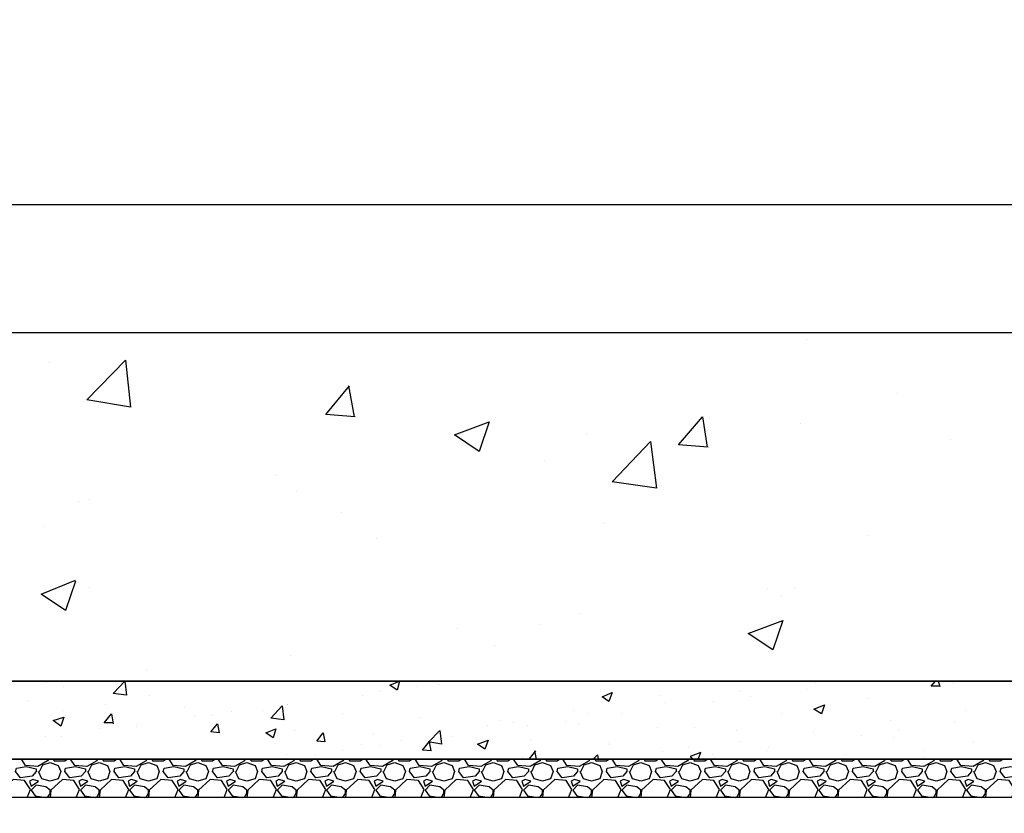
# Model space of a CAD drawing. Extents: x -119078 to 1619993, y 264752 to 340742.
# Tile 148 of 220: x 941929 to 947009, y 307159 to 311253. Entities that reach past the tile are written whole.
import ezdxf

# ---------------------------------------------------------------- set-up
doc = ezdxf.new("R2010")
doc.units = 0
doc.header["$MEASUREMENT"] = 0
doc.linetypes.add('CONTI', pattern=[0])
doc.layers.get('0').update_dxf_attribs({"color": 250, "linetype": 'CONTI'})
doc.layers.add('PDF _Геометрия', color=250, linetype='Continuous')
doc.styles.add('ICOCPEUR', font='isocpeui.ttf')

msp = doc.modelspace()

# ---------------------------------------------------------------- linework, layer by layer
at = {"layer": 'PDF _Геометрия', "color": 251, "lineweight": -3, "true_color": 0x535353}
msp.add_lwpolyline([(940256.838, 310300.42), (966457.622, 310300.42)], dxfattribs=at)
at = {"layer": 'PDF _Геометрия', "color": 7, "lineweight": -3}
for points in [[(940358.44, 309640.002), (966356.02, 309640.002), (966356.02, 307840.789), (940358.44, 307840.789)], [(940155.235, 307840.789), (966559.225, 307840.789), (966559.225, 307438.612), (940155.235, 307438.612)], [(940057.866, 307438.612), (966656.594, 307438.612), (966656.594, 307239.64), (940057.866, 307239.64)]]:
    msp.add_lwpolyline(points, close=True, dxfattribs=at)
at = {"layer": 'PDF _Геометрия', "color": 8, "lineweight": -3, "true_color": 0x767676}
for points in [[(945988.921, 309601.901), (945988.921, 309601.901)], [(942081.452, 309483.365), (942081.452, 309483.365)], [(943660.527, 309203.958), (943508.123, 309216.658), (943630.893, 309364.828)], [(943656.293, 309203.958), (943626.659, 309364.828)], [(946454.6, 309322.494), (946454.6, 309322.494)], [(945480.908, 309047.32), (945328.504, 309060.021), (945451.273, 309203.958), (945476.674, 309047.32)], [(945489.374, 309195.491), (945489.374, 309195.491)], [(945959.287, 309170.09), (945959.287, 309170.09)], [(944854.358, 309110.822), (944854.358, 309110.822)], [(946734.007, 309085.421), (946734.007, 309085.421)], [(944638.452, 308979.585), (944638.452, 308979.585)], [(943249.883, 308899.15), (943249.883, 308899.15)], [(945252.302, 308831.415), (945252.302, 308831.415)], [(942288.891, 308776.38), (942288.891, 308776.38)], [(943355.719, 308818.714), (943355.719, 308818.714)], [(942233.856, 308767.913), (942233.856, 308767.913)], [(943588.558, 308708.645), (943588.558, 308708.645)], [(942051.818, 308636.676), (942051.818, 308636.676)], [(944947.494, 308653.61), (944947.494, 308653.61)], [(943770.596, 308577.408), (943770.596, 308577.408)], [(946302.196, 308594.342), (946302.196, 308594.342)], [(942216.922, 308357.269), (942166.121, 308204.865), (942039.118, 308289.534), (942216.922, 308361.502)], [(942288.891, 308323.401), (942288.891, 308323.401)], [(945785.716, 308319.168), (945785.716, 308319.168)], [(945925.419, 308323.401), (945925.419, 308323.401)], [(945861.918, 308276.833), (945861.918, 308276.833)], [(944824.724, 308192.165), (944824.724, 308192.165)], [(944185.474, 308111.729), (944185.474, 308111.729)], [(944608.818, 308132.896), (944608.818, 308132.896)], [(944380.212, 308022.827), (944380.212, 308022.827)], [(943326.085, 307972.025), (943326.085, 307972.025)], [(942580.998, 307900.057), (942580.998, 307900.057)], [(942068.752, 307832.322), (942068.752, 307832.322)], [(942153.421, 307811.155), (942153.421, 307811.155)], [(943042.444, 307840.789), (943042.444, 307840.789)], [(943982.268, 307811.155), (943982.268, 307811.155)], [(944096.571, 307823.855), (944096.571, 307823.855)], [(946035.489, 307832.322), (946035.489, 307832.322)], [(946678.972, 307815.388), (946632.404, 307815.388), (946653.572, 307840.789)], [(946678.972, 307811.155), (946670.505, 307840.789)], [(946746.707, 307828.088), (946746.707, 307828.088)], [(942597.932, 307764.587), (942597.932, 307764.587)], [(943698.628, 307768.82), (943698.628, 307768.82)], [(943791.763, 307785.754), (943791.763, 307785.754)], [(945231.134, 307764.587), (945231.134, 307764.587)], [(945650.245, 307785.754), (945650.245, 307785.754)], [(945701.047, 307760.353), (945701.047, 307760.353)], [(945993.154, 307798.454), (945993.154, 307798.454)], [(941967.149, 307739.186), (941967.149, 307739.186)], [(942373.56, 307722.252), (942373.56, 307722.252)], [(942779.97, 307705.318), (942779.97, 307705.318)], [(943309.151, 307722.252), (943309.151, 307722.252)], [(943313.384, 307718.019), (943313.384, 307718.019)], [(945256.535, 307730.719), (945256.535, 307730.719)], [(945510.542, 307734.953), (945510.542, 307734.953)], [(946302.196, 307751.886), (946302.196, 307751.886)], [(942153.421, 307688.385), (942153.421, 307688.385)], [(942411.661, 307624.883), (942365.093, 307624.883), (942403.194, 307671.451), (942411.661, 307620.65)], [(942830.772, 307658.751), (942830.772, 307658.751)], [(942923.907, 307662.984), (942923.907, 307662.984)], [(943021.277, 307684.151), (943021.277, 307684.151)], [(943186.381, 307688.385), (943186.381, 307688.385)], [(943592.792, 307671.451), (943592.792, 307671.451)], [(943999.202, 307654.517), (943999.202, 307654.517)], [(944786.623, 307688.385), (944786.623, 307688.385)], [(944862.825, 307671.451), (944862.825, 307671.451)], [(945032.163, 307671.451), (945032.163, 307671.451)], [(945857.684, 307675.684), (945857.684, 307675.684)], [(946810.209, 307688.385), (946810.209, 307688.385)], [(942128.02, 307637.583), (942128.02, 307637.583)], [(942530.197, 307607.949), (942530.197, 307607.949)], [(942534.431, 307620.65), (942534.431, 307620.65)], [(942940.841, 307603.716), (942940.841, 307603.716)], [(944342.111, 307612.183), (944342.111, 307612.183)], [(944405.613, 307637.583), (944405.613, 307637.583)], [(944477.581, 307624.883), (944477.581, 307624.883)], [(944549.55, 307612.183), (944549.55, 307612.183)], [(944744.288, 307633.35), (944744.288, 307633.35)], [(944812.023, 307620.65), (944812.023, 307620.65)], [(945218.434, 307603.716), (945218.434, 307603.716)], [(946420.732, 307637.583), (946420.732, 307637.583)], [(946750.941, 307624.883), (946750.941, 307624.883)], [(942060.285, 307557.148), (942060.285, 307557.148)], [(942144.954, 307557.148), (942144.954, 307557.148)], [(942348.159, 307595.249), (942348.159, 307595.249)], [(943347.252, 307586.782), (943347.252, 307586.782)], [(943753.662, 307569.848), (943753.662, 307569.848)], [(944037.303, 307523.28), (944096.571, 307586.782), (944105.038, 307514.814), (944037.303, 307527.514)], [(944088.105, 307569.848), (944088.105, 307569.848)], [(944160.073, 307552.915), (944160.073, 307552.915)], [(945413.172, 307599.482), (945413.172, 307599.482)], [(945624.845, 307586.782), (945624.845, 307586.782)], [(946027.022, 307578.315), (946027.022, 307578.315)], [(946031.255, 307565.615), (946031.255, 307565.615)], [(946272.562, 307561.381), (946272.562, 307561.381)], [(946463.067, 307586.782), (946463.067, 307586.782)], [(943690.161, 307514.814), (943690.161, 307514.814)], [(943783.297, 307510.58), (943783.297, 307510.58)], [(943897.6, 307535.981), (943897.6, 307535.981)], [(944054.237, 307480.946), (944007.669, 307485.179), (944041.537, 307527.514), (944050.004, 307480.946)], [(944071.171, 307548.681), (944071.171, 307548.681)], [(944566.484, 307535.981), (944566.484, 307535.981)], [(944968.661, 307523.28), (944968.661, 307523.28)], [(944972.894, 307514.814), (944972.894, 307514.814)], [(945641.778, 307531.747), (945641.778, 307531.747)], [(946437.666, 307548.681), (946437.666, 307548.681)], [(946848.31, 307531.747), (946848.31, 307531.747)], [(943304.917, 307464.012), (943304.917, 307464.012)], [(943453.088, 307459.779), (943453.088, 307459.779)], [(943592.792, 307485.179), (943592.792, 307485.179)], [(944558.017, 307438.612), (944591.884, 307480.946)], [(944596.118, 307438.612), (944587.651, 307480.946)], [(944888.225, 307438.612), (944909.393, 307459.779), (944913.626, 307438.612)], [(945248.068, 307476.713), (945248.068, 307476.713)], [(945379.305, 307497.88), (945379.305, 307497.88)], [(945430.106, 307438.612), (945442.807, 307472.479), (945387.772, 307451.312), (945404.706, 307438.612), (945408.939, 307430.145), (945463.974, 307430.145), (945476.674, 307438.612)], [(945502.075, 307459.779), (945502.075, 307459.779)], [(945785.716, 307480.946), (945785.716, 307480.946)], [(945789.949, 307497.88), (945789.949, 307497.88)], [(946192.126, 307464.012), (946192.126, 307464.012)], [(946594.303, 307485.179), (946594.303, 307485.179)], [(942077.219, 307438.612), (942072.985, 307430.145), (942022.184, 307400.511), (941958.682, 307404.744), (941937.515, 307438.612), (941941.748, 307438.612)], [(942030.651, 307375.11), (942047.585, 307408.977), (942085.686, 307421.678), (942128.02, 307404.744), (942140.72, 307375.11), (942128.02, 307337.009), (942085.686, 307324.309), (942043.351, 307337.009), (942026.417, 307375.11)], [(942102.619, 307438.612), (942106.853, 307430.145), (942161.887, 307430.145), (942174.588, 307438.612)], [(942331.225, 307438.612), (942326.992, 307430.145), (942276.19, 307400.511), (942212.689, 307404.744), (942191.522, 307438.612), (942195.755, 307438.612)], [(942284.657, 307375.11), (942301.591, 307408.977), (942339.692, 307421.678), (942382.027, 307404.744), (942394.727, 307375.11), (942382.027, 307337.009), (942339.692, 307324.309), (942297.358, 307337.009), (942280.424, 307375.11)], [(942356.626, 307438.612), (942360.859, 307430.145), (942415.894, 307430.145), (942428.594, 307438.612)], [(942585.232, 307438.612), (942580.998, 307430.145), (942530.197, 307400.511), (942466.695, 307404.744), (942445.528, 307438.612), (942449.762, 307438.612)], [(942538.664, 307375.11), (942555.598, 307408.977), (942593.699, 307421.678), (942636.033, 307404.744), (942648.734, 307375.11), (942636.033, 307337.009), (942593.699, 307324.309), (942551.364, 307337.009), (942534.431, 307375.11)], [(942610.633, 307438.612), (942614.866, 307430.145), (942669.901, 307430.145), (942682.601, 307438.612)], [(942839.239, 307438.612), (942835.005, 307430.145), (942784.204, 307400.511), (942720.702, 307404.744), (942699.535, 307438.612), (942703.768, 307438.612)], [(942792.671, 307375.11), (942809.604, 307408.977), (942847.705, 307421.678), (942890.04, 307404.744), (942902.74, 307375.11), (942890.04, 307337.009), (942847.705, 307324.309), (942805.371, 307337.009), (942788.437, 307375.11)], [(942864.639, 307438.612), (942868.873, 307430.145), (942923.907, 307430.145), (942936.608, 307438.612)], [(943093.245, 307438.612), (943089.012, 307430.145), (943038.21, 307400.511), (942974.709, 307404.744), (942953.542, 307438.612), (942957.775, 307438.612)], [(943046.677, 307375.11), (943063.611, 307408.977), (943101.712, 307421.678), (943144.046, 307404.744), (943156.747, 307375.11), (943144.046, 307337.009), (943101.712, 307324.309), (943059.378, 307337.009), (943042.444, 307375.11)], [(943118.646, 307438.612), (943122.879, 307430.145), (943177.914, 307430.145), (943190.614, 307438.612)], [(943347.252, 307438.612), (943343.018, 307430.145), (943292.217, 307400.511), (943228.715, 307404.744), (943207.548, 307438.612), (943211.782, 307438.612)], [(943300.684, 307375.11), (943317.618, 307408.977), (943355.719, 307421.678), (943398.053, 307404.744), (943410.753, 307375.11), (943398.053, 307337.009), (943355.719, 307324.309), (943313.384, 307337.009), (943296.45, 307375.11)], [(943372.652, 307438.612), (943376.886, 307430.145), (943431.921, 307430.145), (943444.621, 307438.612)], [(943601.258, 307438.612), (943597.025, 307430.145), (943546.224, 307400.511), (943482.722, 307404.744), (943461.555, 307438.612), (943465.788, 307438.612)], [(943554.691, 307375.11), (943571.624, 307408.977), (943609.725, 307421.678), (943652.06, 307404.744), (943664.76, 307375.11), (943652.06, 307337.009), (943609.725, 307324.309), (943567.391, 307337.009), (943550.457, 307375.11)], [(943626.659, 307438.612), (943630.893, 307430.145), (943685.927, 307430.145), (943698.628, 307438.612)], [(943855.265, 307438.612), (943851.032, 307430.145), (943800.23, 307400.511), (943736.729, 307404.744), (943715.561, 307438.612), (943719.795, 307438.612)], [(943808.697, 307375.11), (943825.631, 307408.977), (943863.732, 307421.678), (943906.066, 307404.744), (943918.767, 307375.11), (943906.066, 307337.009), (943863.732, 307324.309), (943821.398, 307337.009), (943804.464, 307375.11)], [(943880.666, 307438.612), (943884.899, 307430.145), (943939.934, 307430.145), (943952.634, 307438.612)], [(944109.272, 307438.612), (944105.038, 307430.145), (944054.237, 307400.511), (943990.735, 307404.744), (943969.568, 307438.612), (943973.802, 307438.612)], [(944062.704, 307375.11), (944079.638, 307408.977), (944117.739, 307421.678), (944160.073, 307404.744), (944172.773, 307375.11), (944160.073, 307337.009), (944117.739, 307324.309), (944075.404, 307337.009), (944058.47, 307375.11)], [(944134.672, 307438.612), (944138.906, 307430.145), (944193.941, 307430.145), (944206.641, 307438.612)], [(944363.278, 307438.612), (944359.045, 307430.145), (944308.244, 307400.511), (944244.742, 307404.744), (944223.575, 307438.612), (944227.808, 307438.612)], [(944316.71, 307375.11), (944333.644, 307408.977), (944371.745, 307421.678), (944414.08, 307404.744), (944426.78, 307375.11), (944414.08, 307337.009), (944371.745, 307324.309), (944329.411, 307337.009), (944312.477, 307375.11)], [(944388.679, 307438.612), (944392.912, 307430.145), (944447.947, 307430.145), (944460.648, 307438.612)], [(944617.285, 307438.612), (944613.052, 307430.145), (944562.25, 307400.511), (944498.749, 307404.744), (944477.581, 307438.612), (944481.815, 307438.612)], [(944524.149, 307447.078), (944524.149, 307447.078)], [(944570.717, 307375.11), (944587.651, 307408.977), (944625.752, 307421.678), (944668.086, 307404.744), (944680.787, 307375.11), (944668.086, 307337.009), (944625.752, 307324.309), (944583.417, 307337.009), (944566.484, 307375.11)], [(944642.686, 307438.612), (944646.919, 307430.145), (944701.954, 307430.145), (944714.654, 307438.612)], [(944871.292, 307438.612), (944867.058, 307430.145), (944816.257, 307400.511), (944752.755, 307404.744), (944731.588, 307438.612), (944735.821, 307438.612)], [(944824.724, 307375.11), (944841.658, 307408.977), (944879.759, 307421.678), (944922.093, 307404.744), (944934.793, 307375.11), (944922.093, 307337.009), (944879.759, 307324.309), (944837.424, 307337.009), (944820.49, 307375.11)], [(944896.692, 307438.612), (944900.926, 307430.145), (944955.961, 307430.145), (944968.661, 307438.612)], [(945125.298, 307438.612), (945121.065, 307430.145), (945070.264, 307400.511), (945006.762, 307404.744), (944985.595, 307438.612), (944989.828, 307438.612)], [(945078.73, 307375.11), (945095.664, 307408.977), (945133.765, 307421.678), (945176.1, 307404.744), (945188.8, 307375.11), (945176.1, 307337.009), (945133.765, 307324.309), (945091.431, 307337.009), (945074.497, 307375.11)], [(945150.699, 307438.612), (945154.932, 307430.145), (945209.967, 307430.145), (945222.667, 307438.612)], [(945379.305, 307438.612), (945375.071, 307430.145), (945324.27, 307400.511), (945260.768, 307404.744), (945239.601, 307438.612), (945243.835, 307438.612)], [(945332.737, 307375.11), (945349.671, 307408.977), (945387.772, 307421.678), (945430.106, 307404.744), (945442.807, 307375.11), (945430.106, 307337.009), (945387.772, 307324.309), (945345.437, 307337.009), (945328.504, 307375.11)], [(945633.312, 307438.612), (945629.078, 307430.145), (945578.277, 307400.511), (945514.775, 307404.744), (945493.608, 307438.612), (945497.841, 307438.612)], [(945586.744, 307375.11), (945603.677, 307408.977), (945641.778, 307421.678), (945684.113, 307404.744), (945696.813, 307375.11), (945684.113, 307337.009), (945641.778, 307324.309), (945599.444, 307337.009), (945582.51, 307375.11)], [(945658.712, 307438.612), (945662.946, 307430.145), (945717.98, 307430.145), (945730.681, 307438.612)], [(945887.318, 307438.612), (945883.085, 307430.145), (945832.283, 307400.511), (945768.782, 307404.744), (945747.615, 307438.612), (945751.848, 307438.612)], [(945840.75, 307375.11), (945857.684, 307408.977), (945895.785, 307421.678), (945938.12, 307404.744), (945950.82, 307375.11), (945938.12, 307337.009), (945895.785, 307324.309), (945853.451, 307337.009), (945836.517, 307375.11)], [(945912.719, 307438.612), (945916.952, 307430.145), (945971.987, 307430.145), (945984.687, 307438.612)], [(946141.325, 307438.612), (946137.091, 307430.145), (946086.29, 307400.511), (946022.788, 307404.744), (946001.621, 307438.612), (946005.855, 307438.612)], [(946094.757, 307375.11), (946111.691, 307408.977), (946149.792, 307421.678), (946192.126, 307404.744), (946204.826, 307375.11), (946192.126, 307337.009), (946149.792, 307324.309), (946107.457, 307337.009), (946090.523, 307375.11)], [(946166.725, 307438.612), (946170.959, 307430.145), (946225.994, 307430.145), (946238.694, 307438.612)], [(946395.331, 307438.612), (946391.098, 307430.145), (946340.297, 307400.511), (946276.795, 307404.744), (946255.628, 307438.612), (946259.861, 307438.612)], [(946348.764, 307375.11), (946365.697, 307408.977), (946403.798, 307421.678), (946446.133, 307404.744), (946458.833, 307375.11), (946446.133, 307337.009), (946403.798, 307324.309), (946361.464, 307337.009), (946344.53, 307375.11)], [(946420.732, 307438.612), (946424.966, 307430.145), (946480, 307430.145), (946492.701, 307438.612)], [(946649.338, 307438.612), (946645.105, 307430.145), (946594.303, 307400.511), (946530.802, 307404.744), (946509.634, 307438.612), (946513.868, 307438.612)], [(946598.537, 307447.078), (946598.537, 307447.078)], [(946602.77, 307375.11), (946619.704, 307408.977), (946657.805, 307421.678), (946700.139, 307404.744), (946712.84, 307375.11), (946700.139, 307337.009), (946657.805, 307324.309), (946615.471, 307337.009), (946598.537, 307375.11)], [(946674.739, 307438.612), (946678.972, 307430.145), (946734.007, 307430.145), (946746.707, 307438.612)], [(946903.345, 307438.612), (946899.111, 307430.145), (946848.31, 307400.511), (946784.808, 307404.744), (946763.641, 307438.612), (946767.875, 307438.612)], [(946856.777, 307375.11), (946873.711, 307408.977), (946911.812, 307421.678), (946954.146, 307404.744), (946966.846, 307375.11), (946954.146, 307337.009), (946911.812, 307324.309), (946869.477, 307337.009), (946852.543, 307375.11)], [(946928.745, 307438.612), (946932.979, 307430.145), (946988.014, 307430.145), (947000.714, 307438.612)], [(941967.149, 307239.64), (941984.083, 307281.974), (941954.449, 307328.542), (941895.181, 307332.775), (941835.912, 307277.741), (941831.679, 307239.64)], [(942072.985, 307239.64), (942085.686, 307260.807), (942085.686, 307277.741), (942064.518, 307294.674), (942013.717, 307303.141), (941988.316, 307277.741), (942009.484, 307248.107), (942064.518, 307239.64)], [(942221.156, 307239.64), (942238.089, 307281.974), (942208.455, 307328.542), (942149.187, 307332.775), (942089.919, 307277.741), (942085.686, 307239.64)], [(942326.992, 307239.64), (942339.692, 307260.807), (942339.692, 307277.741), (942318.525, 307294.674), (942267.724, 307303.141), (942242.323, 307277.741), (942263.49, 307248.107), (942318.525, 307239.64)], [(942475.162, 307239.64), (942492.096, 307281.974), (942462.462, 307328.542), (942403.194, 307332.775), (942343.926, 307277.741), (942339.692, 307239.64)], [(942580.998, 307239.64), (942593.699, 307260.807), (942593.699, 307277.741), (942572.532, 307294.674), (942521.73, 307303.141), (942496.33, 307277.741), (942517.497, 307248.107), (942572.532, 307239.64)], [(942729.169, 307239.64), (942746.103, 307281.974), (942716.469, 307328.542), (942657.2, 307332.775), (942597.932, 307277.741), (942593.699, 307239.64)], [(942835.005, 307239.64), (942847.705, 307260.807), (942847.705, 307277.741), (942826.538, 307294.674), (942775.737, 307303.141), (942750.336, 307277.741), (942771.503, 307248.107), (942826.538, 307239.64)], [(942983.176, 307239.64), (943000.109, 307281.974), (942970.475, 307328.542), (942911.207, 307332.775), (942851.939, 307277.741), (942847.705, 307239.64)], [(943089.012, 307239.64), (943101.712, 307260.807), (943101.712, 307277.741), (943080.545, 307294.674), (943029.744, 307303.141), (943004.343, 307277.741), (943025.51, 307248.107), (943080.545, 307239.64)], [(943237.182, 307239.64), (943254.116, 307281.974), (943224.482, 307328.542), (943165.214, 307332.775), (943105.946, 307277.741), (943101.712, 307239.64)], [(943343.018, 307239.64), (943355.719, 307260.807), (943355.719, 307277.741), (943334.551, 307294.674), (943283.75, 307303.141), (943258.349, 307277.741), (943279.517, 307248.107), (943334.551, 307239.64)], [(943491.189, 307239.64), (943508.123, 307281.974), (943478.489, 307328.542), (943419.22, 307332.775), (943359.952, 307277.741), (943355.719, 307239.64)], [(943597.025, 307239.64), (943609.725, 307260.807), (943609.725, 307277.741), (943588.558, 307294.674), (943537.757, 307303.141), (943512.356, 307277.741), (943533.523, 307248.107), (943588.558, 307239.64)], [(943745.196, 307239.64), (943762.129, 307281.974), (943732.495, 307328.542), (943673.227, 307332.775), (943613.959, 307277.741), (943609.725, 307239.64)], [(943851.032, 307239.64), (943863.732, 307260.807), (943863.732, 307277.741), (943842.565, 307294.674), (943791.763, 307303.141), (943766.363, 307277.741), (943787.53, 307248.107), (943842.565, 307239.64)], [(943999.202, 307239.64), (944016.136, 307281.974), (943986.502, 307328.542), (943927.234, 307332.775), (943867.965, 307277.741), (943863.732, 307239.64)], [(944105.038, 307239.64), (944117.739, 307260.807), (944117.739, 307277.741), (944096.571, 307294.674), (944045.77, 307303.141), (944020.369, 307277.741), (944041.537, 307248.107), (944096.571, 307239.64)], [(944253.209, 307239.64), (944270.143, 307281.974), (944240.508, 307328.542), (944181.24, 307332.775), (944121.972, 307277.741), (944117.739, 307239.64)], [(944359.045, 307239.64), (944371.745, 307260.807), (944371.745, 307277.741), (944350.578, 307294.674), (944299.777, 307303.141), (944274.376, 307277.741), (944295.543, 307248.107), (944350.578, 307239.64)], [(944507.215, 307239.64), (944524.149, 307281.974), (944494.515, 307328.542), (944435.247, 307332.775), (944375.979, 307277.741), (944371.745, 307239.64)], [(944613.052, 307239.64), (944625.752, 307260.807), (944625.752, 307277.741), (944604.585, 307294.674), (944553.783, 307303.141), (944528.383, 307277.741), (944549.55, 307248.107), (944604.585, 307239.64)], [(944761.222, 307239.64), (944778.156, 307281.974), (944748.522, 307328.542), (944689.254, 307332.775), (944629.985, 307277.741), (944625.752, 307239.64)], [(944867.058, 307239.64), (944879.759, 307260.807), (944879.759, 307277.741), (944858.591, 307294.674), (944807.79, 307303.141), (944782.389, 307277.741), (944803.557, 307248.107), (944858.591, 307239.64)], [(945015.229, 307239.64), (945032.163, 307281.974), (945002.528, 307328.542), (944943.26, 307332.775), (944883.992, 307277.741), (944879.759, 307239.64)], [(945121.065, 307239.64), (945133.765, 307260.807), (945133.765, 307277.741), (945112.598, 307294.674), (945061.797, 307303.141), (945036.396, 307277.741), (945057.563, 307248.107), (945112.598, 307239.64)], [(945269.235, 307239.64), (945286.169, 307281.974), (945256.535, 307328.542), (945197.267, 307332.775), (945137.999, 307277.741), (945133.765, 307239.64)], [(945375.071, 307239.64), (945387.772, 307260.807), (945387.772, 307277.741), (945366.605, 307294.674), (945315.803, 307303.141), (945290.403, 307277.741), (945311.57, 307248.107), (945366.605, 307239.64)], [(945523.242, 307239.64), (945540.176, 307281.974), (945510.542, 307328.542), (945451.273, 307332.775), (945392.005, 307277.741), (945387.772, 307239.64)], [(945629.078, 307239.64), (945641.778, 307260.807), (945641.778, 307277.741), (945620.611, 307294.674), (945569.81, 307303.141), (945544.409, 307277.741), (945565.576, 307248.107), (945620.611, 307239.64)], [(945777.249, 307239.64), (945794.182, 307281.974), (945764.548, 307328.542), (945705.28, 307332.775), (945646.012, 307277.741), (945641.778, 307239.64)], [(945883.085, 307239.64), (945895.785, 307260.807), (945895.785, 307277.741), (945874.618, 307294.674), (945823.817, 307303.141), (945798.416, 307277.741), (945819.583, 307248.107), (945874.618, 307239.64)], [(946031.255, 307239.64), (946048.189, 307281.974), (946018.555, 307328.542), (945959.287, 307332.775), (945900.019, 307277.741), (945895.785, 307239.64)], [(946137.091, 307239.64), (946149.792, 307260.807), (946149.792, 307277.741), (946128.624, 307294.674), (946077.823, 307303.141), (946052.423, 307277.741), (946073.59, 307248.107), (946128.624, 307239.64)], [(946285.262, 307239.64), (946302.196, 307281.974), (946272.562, 307328.542), (946213.293, 307332.775), (946154.025, 307277.741), (946149.792, 307239.64)], [(946391.098, 307239.64), (946403.798, 307260.807), (946403.798, 307277.741), (946382.631, 307294.674), (946331.83, 307303.141), (946306.429, 307277.741), (946327.596, 307248.107), (946382.631, 307239.64)], [(946539.269, 307239.64), (946556.202, 307281.974), (946526.568, 307328.542), (946467.3, 307332.775), (946408.032, 307277.741), (946403.798, 307239.64)], [(946645.105, 307239.64), (946657.805, 307260.807), (946657.805, 307277.741), (946636.638, 307294.674), (946585.836, 307303.141), (946560.436, 307277.741), (946581.603, 307248.107), (946636.638, 307239.64)], [(946793.275, 307239.64), (946810.209, 307281.974), (946780.575, 307328.542), (946721.307, 307332.775), (946662.038, 307277.741), (946657.805, 307239.64)], [(946899.111, 307239.64), (946911.812, 307260.807), (946911.812, 307277.741), (946890.644, 307294.674), (946839.843, 307303.141), (946814.442, 307277.741), (946835.61, 307248.107), (946890.644, 307239.64)], [(947047.282, 307239.64), (947064.216, 307281.974), (947034.582, 307328.542), (946975.313, 307332.775), (946916.045, 307277.741), (946911.812, 307239.64)]]:
    msp.add_lwpolyline(points, dxfattribs=at)
for points in [[(942500.563, 309254.759), (942276.19, 309292.86), (942475.162, 309496.065)], [(944350.578, 309178.557), (944299.777, 309026.153), (944172.773, 309110.822)], [(945214.201, 308835.648), (944985.595, 308869.516), (945184.566, 309076.954)], [(945866.151, 308154.064), (945815.35, 308001.66), (945688.346, 308086.328)], [(942479.396, 307768.82), (942411.661, 307777.287), (942470.929, 307840.789)], [(943889.133, 307840.789), (943876.432, 307794.221), (943838.331, 307819.621)], [(944985.595, 307781.52), (944968.661, 307734.953), (944934.793, 307760.353)], [(943292.217, 307641.817), (943224.482, 307650.284), (943283.75, 307713.785)], [(946082.057, 307718.019), (946065.123, 307671.451), (946027.022, 307696.852)], [(942157.654, 307654.517), (942140.72, 307607.949), (942102.619, 307637.583)], [(942949.308, 307620.65), (942957.775, 307574.082), (942915.441, 307578.315)], [(943249.883, 307595.249), (943237.182, 307548.681), (943199.081, 307574.082)], [(943495.422, 307574.082), (943503.889, 307527.514), (943461.555, 307531.747)], [(944346.345, 307535.981), (944329.411, 307489.413), (944291.31, 307514.814)], [(941912.114, 307392.044), (941962.916, 307400.511), (942013.717, 307387.81), (942013.717, 307375.11), (941992.55, 307349.709), (941933.282, 307341.242), (941907.881, 307375.11)], [(942166.121, 307392.044), (942216.922, 307400.511), (942267.724, 307387.81), (942267.724, 307375.11), (942246.556, 307349.709), (942187.288, 307341.242), (942161.887, 307375.11)], [(942420.128, 307392.044), (942470.929, 307400.511), (942521.73, 307387.81), (942521.73, 307375.11), (942500.563, 307349.709), (942441.295, 307341.242), (942415.894, 307375.11)], [(942674.134, 307392.044), (942724.936, 307400.511), (942775.737, 307387.81), (942775.737, 307375.11), (942754.57, 307349.709), (942695.301, 307341.242), (942669.901, 307375.11)], [(942928.141, 307392.044), (942978.942, 307400.511), (943029.744, 307387.81), (943029.744, 307375.11), (943008.576, 307349.709), (942949.308, 307341.242), (942923.907, 307375.11)], [(943182.147, 307392.044), (943232.949, 307400.511), (943283.75, 307387.81), (943283.75, 307375.11), (943262.583, 307349.709), (943203.315, 307341.242), (943177.914, 307375.11)], [(943436.154, 307392.044), (943486.955, 307400.511), (943537.757, 307387.81), (943537.757, 307375.11), (943516.59, 307349.709), (943457.321, 307341.242), (943431.921, 307375.11)], [(943690.161, 307392.044), (943740.962, 307400.511), (943791.763, 307387.81), (943791.763, 307375.11), (943770.596, 307349.709), (943711.328, 307341.242), (943685.927, 307375.11)], [(943944.167, 307392.044), (943994.969, 307400.511), (944045.77, 307387.81), (944045.77, 307375.11), (944024.603, 307349.709), (943965.335, 307341.242), (943939.934, 307375.11)], [(944198.174, 307392.044), (944248.975, 307400.511), (944299.777, 307387.81), (944299.777, 307375.11), (944278.609, 307349.709), (944219.341, 307341.242), (944193.941, 307375.11)], [(944452.181, 307392.044), (944502.982, 307400.511), (944553.783, 307387.81), (944553.783, 307375.11), (944532.616, 307349.709), (944473.348, 307341.242), (944447.947, 307375.11)], [(944706.187, 307392.044), (944756.989, 307400.511), (944807.79, 307387.81), (944807.79, 307375.11), (944786.623, 307349.709), (944727.355, 307341.242), (944701.954, 307375.11)], [(944960.194, 307392.044), (945010.995, 307400.511), (945061.797, 307387.81), (945061.797, 307375.11), (945040.629, 307349.709), (944981.361, 307341.242), (944955.961, 307375.11)], [(945214.201, 307392.044), (945265.002, 307400.511), (945315.803, 307387.81), (945315.803, 307375.11), (945294.636, 307349.709), (945235.368, 307341.242), (945209.967, 307375.11)], [(945468.207, 307392.044), (945519.009, 307400.511), (945569.81, 307387.81), (945569.81, 307375.11), (945548.643, 307349.709), (945489.374, 307341.242), (945463.974, 307375.11)], [(945722.214, 307392.044), (945773.015, 307400.511), (945823.817, 307387.81), (945823.817, 307375.11), (945802.649, 307349.709), (945743.381, 307341.242), (945717.98, 307375.11)], [(945976.221, 307392.044), (946027.022, 307400.511), (946077.823, 307387.81), (946077.823, 307375.11), (946056.656, 307349.709), (945997.388, 307341.242), (945971.987, 307375.11)], [(946230.227, 307392.044), (946281.028, 307400.511), (946331.83, 307387.81), (946331.83, 307375.11), (946310.663, 307349.709), (946251.394, 307341.242), (946225.994, 307375.11)], [(946484.234, 307392.044), (946535.035, 307400.511), (946585.836, 307387.81), (946585.836, 307375.11), (946564.669, 307349.709), (946505.401, 307341.242), (946480, 307375.11)], [(946738.24, 307392.044), (946789.042, 307400.511), (946839.843, 307387.81), (946839.843, 307375.11), (946818.676, 307349.709), (946759.408, 307341.242), (946734.007, 307375.11)], [(946992.247, 307392.044), (947043.048, 307400.511), (947093.85, 307387.81), (947093.85, 307375.11), (947072.682, 307349.709), (947013.414, 307341.242), (946988.014, 307375.11)], [(941996.783, 307332.775), (941979.849, 307324.309), (941988.316, 307298.908), (942026.417, 307324.309)], [(942250.79, 307332.775), (942233.856, 307324.309), (942242.323, 307298.908), (942280.424, 307324.309)], [(942504.796, 307332.775), (942487.863, 307324.309), (942496.33, 307298.908), (942534.431, 307324.309)], [(942758.803, 307332.775), (942741.869, 307324.309), (942750.336, 307298.908), (942788.437, 307324.309)], [(943012.81, 307332.775), (942995.876, 307324.309), (943004.343, 307298.908), (943042.444, 307324.309)], [(943266.816, 307332.775), (943249.883, 307324.309), (943258.349, 307298.908), (943296.45, 307324.309)], [(943520.823, 307332.775), (943503.889, 307324.309), (943512.356, 307298.908), (943550.457, 307324.309)], [(943774.83, 307332.775), (943757.896, 307324.309), (943766.363, 307298.908), (943804.464, 307324.309)], [(944028.836, 307332.775), (944011.903, 307324.309), (944020.369, 307298.908), (944058.47, 307324.309)], [(944282.843, 307332.775), (944265.909, 307324.309), (944274.376, 307298.908), (944312.477, 307324.309)], [(944536.85, 307332.775), (944519.916, 307324.309), (944528.383, 307298.908), (944566.484, 307324.309)], [(944790.856, 307332.775), (944773.922, 307324.309), (944782.389, 307298.908), (944820.49, 307324.309)], [(945044.863, 307332.775), (945027.929, 307324.309), (945036.396, 307298.908), (945074.497, 307324.309)], [(945298.869, 307332.775), (945281.936, 307324.309), (945290.403, 307298.908), (945328.504, 307324.309)], [(945552.876, 307332.775), (945535.942, 307324.309), (945544.409, 307298.908), (945582.51, 307324.309)], [(945806.883, 307332.775), (945789.949, 307324.309), (945798.416, 307298.908), (945836.517, 307324.309)], [(946060.889, 307332.775), (946043.956, 307324.309), (946052.423, 307298.908), (946090.523, 307324.309)], [(946314.896, 307332.775), (946297.962, 307324.309), (946306.429, 307298.908), (946344.53, 307324.309)], [(946568.903, 307332.775), (946551.969, 307324.309), (946560.436, 307298.908), (946598.537, 307324.309)], [(946822.909, 307332.775), (946805.976, 307324.309), (946814.442, 307298.908), (946852.543, 307324.309)]]:
    msp.add_lwpolyline(points, close=True, dxfattribs=at)

# ---------------------------------------------------------------- texts
at = {"linetype": 'Continuous', "lineweight": 25, "ltscale": 15, "insert": (12863.76, 311222.017), "char_height": 250, "width": 17877.44941, "attachment_point": 1, "style": 'ICOCPEUR'}
msp.add_mtext('\\pi4862.31;{\\H1.16667x;\\LАнтисейсмические мероприятия\\P\\pi0;\\H0.71428x;\\l       Для обеспечения сейсмостойкости несущих конструкций и фундаментов соблюдены все условия КМК 2.01.03-19 «Строительство в сейсмических районах».\\P\\pi5355.138;\\H1.4x;\\LАнтикоррозионная защита\\l\\P\\pi0;\\H0.71428x;       Защита конструкций от коррозии должна производиться в соответствии КМК 2.03.11-96 "Защита строительных конструкций от коррозии" ГОСТ 9.402-2004 «Покрытия лакокрасочные. Подготовка (металлических поверхностей перед окрашиванием». Антикоррозионное покрытие должно обеспечивать защиту конструкций. \\P       \\A1;Все несущие металлоконструкции грунтовать и\\A0; окрасить эмалью ПФ-115 (ГОСТ6465-76) за 2 раза по грунтовке ГФ-021 (ГОСТ 25129-82)\\A1;.\\P      Для железобетонных конструкций использовать бетон \\A0;на портландцементе по ГОСТ 10178-85*,\\A1; водонепроницаемости W\\A0;4\\A1; и морозостойкостью F100\\A0;.\\A1;\\P\\A0;       \\A1;Все \\A0;поверхности бетонных и ж.б конструкций, соприкасающиеся с грунтом обмазать \\A1;\\C256;горячим битумом за 2 раза\\A0;\\C0; по ГОСТ 28379-89.}\\P\\pi5566.64787;{\\H1.16666x;\\LАнтипросадочные мероприятия\\A1;\\l\\P\\pi0;\\H0.71428x;        В соответствии с требованиями КМК 2.02.01-98 приняты противопросадочные мероприятия для первого типа грунтовых условий. Для устранения просадочных свойств грунтов I типа предусмотрено уплотнение тяжелыми трамбовками грунтов в основании котлованов и устройство подготовки из бетона класса В7,5. Насыпные грунты и строительный мусор толщиной до 1,5м удалить и заменить засыпкой из ГПС до бетонной подготовки.}', dxfattribs=at)

doc.saveas('drawing.dxf')
